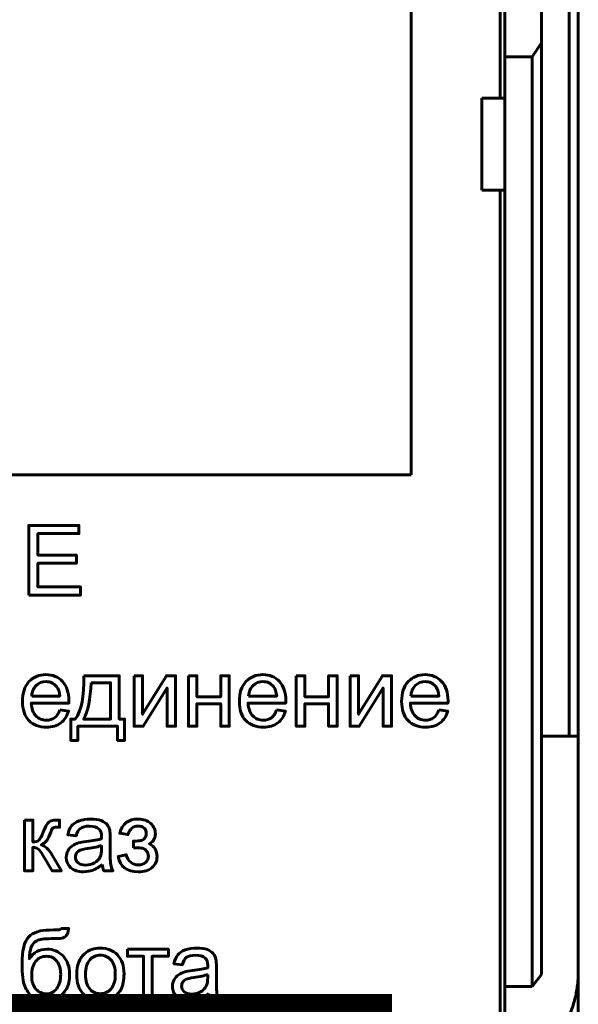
# Model space of a CAD drawing. Header units: millimetres. Extents: x -13 to 39, y -19 to 89.
# Tile 6 of 15: x 27 to 39, y 3 to 24. Entities that reach past the tile are written whole.
import ezdxf

# ---------------------------------------------------------------- set-up
doc = ezdxf.new("R2010")
doc.units = ezdxf.units.MM
doc.linetypes.add('K5LT_BASIC', pattern=[0])

msp = doc.modelspace()

# ---------------------------------------------------------------- linework, layer by layer
at = {"color": 150, "linetype": 'K5LT_BASIC', "lineweight": 60, "true_color": 0x0080ff}
for p, q in [((38.739, 61.118), (38.739, 8.557)), ((38.939, 61.118), (38.939, 8.557)), ((37.239, 22.438), (37.239, 47.238)), ((35.301, 30.956), (35.301, 14.246)), ((37.339, 25.262), (37.339, 23.338)), ((38.139, 23.645), (38.139, 25.262)), ((37.939, 23.338), (38.139, 23.645)), ((38.139, 3.373), (38.139, 23.645)), ((37.339, 23.338), (37.939, 23.338)), ((37.339, 23.338), (37.339, 22.438)), ((37.939, 3.117), (37.939, 23.338)), ((36.839, 22.438), (37.339, 22.438)), ((36.839, 22.438), (36.839, 20.438)), ((37.339, 22.438), (37.339, 20.438)), ((37.339, 20.438), (36.839, 20.438)), ((37.239, -1.962), (37.239, 20.438)), ((37.339, 20.438), (37.339, 3.117)), ((35.301, 14.246), (21.918, 14.246)), ((38.139, 8.557), (38.739, 8.557)), ((38.939, 8.557), (38.739, 8.557)), ((38.939, 3.437), (38.939, 8.557)), ((38.939, -2.918), (38.939, 3.437)), ((37.939, 3.117), (38.139, 3.373)), ((37.339, 3.117), (37.339, 1.517)), ((37.339, 3.117), (37.939, 3.117))]:
    msp.add_line(p, q, dxfattribs=at)
at = {"color": 150, "linetype": 'K5LT_BASIC', "true_color": 0x0080ff, "const_width": 0.6}
msp.add_lwpolyline([(20.69, -1.499), (34.589, -1.499), (34.589, 2.649), (20.69, 2.649)], close=True, dxfattribs=at)
at = {"color": 150, "linetype": 'K5LT_BASIC', "lineweight": 60, "true_color": 0x0080ff}
for points, knots in [([(26.987, 11.627), (26.987, 11.627), (26.987, 13.143), (26.987, 13.143), (28.081, 13.143), (28.081, 13.143), (28.081, 12.965), (28.081, 12.965), (27.188, 12.965), (27.188, 12.965), (27.188, 12.499), (27.188, 12.499), (28.024, 12.499), (28.024, 12.499), (28.024, 12.321), (28.024, 12.321), (27.188, 12.321), (27.188, 12.321), (27.188, 11.805), (27.188, 11.805), (28.117, 11.805), (28.117, 11.805), (28.117, 11.627), (28.117, 11.627), (26.987, 11.627), (26.987, 11.627)], [0, 0, 0, 0, 0.083333, 0.083333, 0.166667, 0.166667, 0.25, 0.25, 0.333333, 0.333333, 0.416667, 0.416667, 0.5, 0.5, 0.583333, 0.583333, 0.666667, 0.666667, 0.75, 0.75, 0.833333, 0.833333, 0.916667, 0.916667, 1, 1, 1, 1]), ([(27.662, 9.132), (27.662, 9.132), (27.854, 9.106), (27.854, 9.106), (27.824, 8.995), (27.768, 8.907), (27.686, 8.846), (27.605, 8.784), (27.5, 8.753), (27.373, 8.753), (27.213, 8.753), (27.086, 8.802), (26.992, 8.901), (26.898, 8.999), (26.851, 9.138), (26.851, 9.316), (26.851, 9.5), (26.898, 9.644), (26.993, 9.745), (27.088, 9.847), (27.211, 9.898), (27.363, 9.898), (27.509, 9.898), (27.629, 9.848), (27.721, 9.748), (27.814, 9.649), (27.861, 9.508), (27.861, 9.327), (27.861, 9.316), (27.86, 9.3), (27.86, 9.278), (27.86, 9.278), (27.042, 9.278), (27.042, 9.278), (27.049, 9.158), (27.082, 9.065), (27.144, 9.001), (27.205, 8.937), (27.281, 8.905), (27.373, 8.905), (27.441, 8.905), (27.499, 8.923), (27.547, 8.959), (27.595, 8.995), (27.634, 9.053), (27.662, 9.132)], [0, 0, 0, 0, 0.066667, 0.066667, 0.066667, 0.133333, 0.133333, 0.133333, 0.2, 0.2, 0.2, 0.266667, 0.266667, 0.266667, 0.333333, 0.333333, 0.333333, 0.4, 0.4, 0.4, 0.466667, 0.466667, 0.466667, 0.533333, 0.533333, 0.533333, 0.6, 0.6, 0.6, 0.666667, 0.666667, 0.666667, 0.733333, 0.733333, 0.733333, 0.8, 0.8, 0.8, 0.866667, 0.866667, 0.866667, 0.933333, 0.933333, 0.933333, 1, 1, 1, 1]), ([(28.189, 9.875), (28.189, 9.875), (28.955, 9.875), (28.955, 9.875), (28.955, 8.929), (28.955, 8.929), (29.074, 8.929), (29.074, 8.929), (29.074, 8.465), (29.074, 8.465), (28.921, 8.465), (28.921, 8.465), (28.921, 8.776), (28.921, 8.776), (28.056, 8.776), (28.056, 8.776), (28.056, 8.465), (28.056, 8.465), (27.903, 8.465), (27.903, 8.465), (27.903, 8.929), (27.903, 8.929), (28.001, 8.929), (28.001, 8.929), (28.132, 9.107), (28.195, 9.422), (28.189, 9.875)], [0, 0, 0, 0, 0.083333, 0.083333, 0.166667, 0.166667, 0.25, 0.25, 0.333333, 0.333333, 0.416667, 0.416667, 0.5, 0.5, 0.583333, 0.583333, 0.666667, 0.666667, 0.75, 0.75, 0.833333, 0.833333, 0.916667, 0.916667, 0.916667, 1, 1, 1, 1]), ([(29.278, 9.875), (29.278, 9.875), (29.464, 9.875), (29.464, 9.875), (29.464, 9.037), (29.464, 9.037), (29.982, 9.875), (29.982, 9.875), (30.182, 9.875), (30.182, 9.875), (30.182, 8.776), (30.182, 8.776), (29.996, 8.776), (29.996, 8.776), (29.996, 9.609), (29.996, 9.609), (29.479, 8.776), (29.479, 8.776), (29.278, 8.776), (29.278, 8.776), (29.278, 9.875), (29.278, 9.875)], [0, 0, 0, 0, 0.1, 0.1, 0.2, 0.2, 0.3, 0.3, 0.4, 0.4, 0.5, 0.5, 0.6, 0.6, 0.7, 0.7, 0.8, 0.8, 0.9, 0.9, 1, 1, 1, 1]), ([(30.461, 9.875), (30.461, 9.875), (30.647, 9.875), (30.647, 9.875), (30.647, 9.418), (30.647, 9.418), (31.163, 9.418), (31.163, 9.418), (31.163, 9.875), (31.163, 9.875), (31.35, 9.875), (31.35, 9.875), (31.35, 8.776), (31.35, 8.776), (31.163, 8.776), (31.163, 8.776), (31.163, 9.263), (31.163, 9.263), (30.647, 9.263), (30.647, 9.263), (30.647, 8.776), (30.647, 8.776), (30.461, 8.776), (30.461, 8.776), (30.461, 9.875), (30.461, 9.875)], [0, 0, 0, 0, 0.083333, 0.083333, 0.166667, 0.166667, 0.25, 0.25, 0.333333, 0.333333, 0.416667, 0.416667, 0.5, 0.5, 0.583333, 0.583333, 0.666667, 0.666667, 0.75, 0.75, 0.833333, 0.833333, 0.916667, 0.916667, 1, 1, 1, 1]), ([(32.379, 9.132), (32.379, 9.132), (32.571, 9.106), (32.571, 9.106), (32.541, 8.995), (32.485, 8.907), (32.403, 8.846), (32.322, 8.784), (32.217, 8.753), (32.09, 8.753), (31.93, 8.753), (31.803, 8.802), (31.709, 8.901), (31.615, 8.999), (31.568, 9.138), (31.568, 9.316), (31.568, 9.5), (31.615, 9.644), (31.71, 9.745), (31.805, 9.847), (31.928, 9.898), (32.08, 9.898), (32.226, 9.898), (32.346, 9.848), (32.438, 9.748), (32.531, 9.649), (32.578, 9.508), (32.578, 9.327), (32.578, 9.316), (32.577, 9.3), (32.577, 9.278), (32.577, 9.278), (31.759, 9.278), (31.759, 9.278), (31.766, 9.158), (31.799, 9.065), (31.861, 9.001), (31.922, 8.937), (31.998, 8.905), (32.09, 8.905), (32.158, 8.905), (32.216, 8.923), (32.264, 8.959), (32.312, 8.995), (32.351, 9.053), (32.379, 9.132)], [0, 0, 0, 0, 0.066667, 0.066667, 0.066667, 0.133333, 0.133333, 0.133333, 0.2, 0.2, 0.2, 0.266667, 0.266667, 0.266667, 0.333333, 0.333333, 0.333333, 0.4, 0.4, 0.4, 0.466667, 0.466667, 0.466667, 0.533333, 0.533333, 0.533333, 0.6, 0.6, 0.6, 0.666667, 0.666667, 0.666667, 0.733333, 0.733333, 0.733333, 0.8, 0.8, 0.8, 0.866667, 0.866667, 0.866667, 0.933333, 0.933333, 0.933333, 1, 1, 1, 1]), ([(32.807, 9.875), (32.807, 9.875), (32.993, 9.875), (32.993, 9.875), (32.993, 9.418), (32.993, 9.418), (33.509, 9.418), (33.509, 9.418), (33.509, 9.875), (33.509, 9.875), (33.696, 9.875), (33.696, 9.875), (33.696, 8.776), (33.696, 8.776), (33.509, 8.776), (33.509, 8.776), (33.509, 9.263), (33.509, 9.263), (32.993, 9.263), (32.993, 9.263), (32.993, 8.776), (32.993, 8.776), (32.807, 8.776), (32.807, 8.776), (32.807, 9.875), (32.807, 9.875)], [0, 0, 0, 0, 0.083333, 0.083333, 0.166667, 0.166667, 0.25, 0.25, 0.333333, 0.333333, 0.416667, 0.416667, 0.5, 0.5, 0.583333, 0.583333, 0.666667, 0.666667, 0.75, 0.75, 0.833333, 0.833333, 0.916667, 0.916667, 1, 1, 1, 1]), ([(33.975, 9.875), (33.975, 9.875), (34.162, 9.875), (34.162, 9.875), (34.162, 9.037), (34.162, 9.037), (34.679, 9.875), (34.679, 9.875), (34.879, 9.875), (34.879, 9.875), (34.879, 8.776), (34.879, 8.776), (34.693, 8.776), (34.693, 8.776), (34.693, 9.609), (34.693, 9.609), (34.176, 8.776), (34.176, 8.776), (33.975, 8.776), (33.975, 8.776), (33.975, 9.875), (33.975, 9.875)], [0, 0, 0, 0, 0.1, 0.1, 0.2, 0.2, 0.3, 0.3, 0.4, 0.4, 0.5, 0.5, 0.6, 0.6, 0.7, 0.7, 0.8, 0.8, 0.9, 0.9, 1, 1, 1, 1]), ([(35.907, 9.132), (35.907, 9.132), (36.1, 9.106), (36.1, 9.106), (36.07, 8.995), (36.014, 8.907), (35.932, 8.846), (35.85, 8.784), (35.746, 8.753), (35.618, 8.753), (35.458, 8.753), (35.331, 8.802), (35.237, 8.901), (35.143, 8.999), (35.097, 9.138), (35.097, 9.316), (35.097, 9.5), (35.144, 9.644), (35.239, 9.745), (35.334, 9.847), (35.457, 9.898), (35.608, 9.898), (35.755, 9.898), (35.874, 9.848), (35.967, 9.748), (36.06, 9.649), (36.106, 9.508), (36.106, 9.327), (36.106, 9.316), (36.106, 9.3), (36.105, 9.278), (36.105, 9.278), (35.287, 9.278), (35.287, 9.278), (35.294, 9.158), (35.328, 9.065), (35.389, 9.001), (35.45, 8.937), (35.527, 8.905), (35.618, 8.905), (35.686, 8.905), (35.745, 8.923), (35.793, 8.959), (35.841, 8.995), (35.879, 9.053), (35.907, 9.132)], [0, 0, 0, 0, 0.066667, 0.066667, 0.066667, 0.133333, 0.133333, 0.133333, 0.2, 0.2, 0.2, 0.266667, 0.266667, 0.266667, 0.333333, 0.333333, 0.333333, 0.4, 0.4, 0.4, 0.466667, 0.466667, 0.466667, 0.533333, 0.533333, 0.533333, 0.6, 0.6, 0.6, 0.666667, 0.666667, 0.666667, 0.733333, 0.733333, 0.733333, 0.8, 0.8, 0.8, 0.866667, 0.866667, 0.866667, 0.933333, 0.933333, 0.933333, 1, 1, 1, 1]), ([(27.052, 9.43), (27.052, 9.43), (27.664, 9.43), (27.664, 9.43), (27.656, 9.523), (27.632, 9.592), (27.594, 9.638), (27.535, 9.71), (27.458, 9.746), (27.364, 9.746), (27.278, 9.746), (27.207, 9.717), (27.148, 9.66), (27.091, 9.603), (27.059, 9.526), (27.052, 9.43)], [0, 0, 0, 0, 0.2, 0.2, 0.2, 0.4, 0.4, 0.4, 0.6, 0.6, 0.6, 0.8, 0.8, 0.8, 1, 1, 1, 1]), ([(28.344, 9.72), (28.33, 9.364), (28.275, 9.1), (28.179, 8.929), (28.179, 8.929), (28.769, 8.929), (28.769, 8.929), (28.769, 9.72), (28.769, 9.72), (28.344, 9.72), (28.344, 9.72)], [0, 0, 0, 0, 0.25, 0.25, 0.25, 0.5, 0.5, 0.75, 0.75, 1, 1, 1, 1]), ([(31.769, 9.43), (31.769, 9.43), (32.381, 9.43), (32.381, 9.43), (32.373, 9.523), (32.349, 9.592), (32.311, 9.638), (32.252, 9.71), (32.175, 9.746), (32.081, 9.746), (31.995, 9.746), (31.924, 9.717), (31.865, 9.66), (31.808, 9.603), (31.776, 9.526), (31.769, 9.43)], [0, 0, 0, 0, 0.2, 0.2, 0.2, 0.4, 0.4, 0.4, 0.6, 0.6, 0.6, 0.8, 0.8, 0.8, 1, 1, 1, 1]), ([(35.298, 9.43), (35.298, 9.43), (35.909, 9.43), (35.909, 9.43), (35.901, 9.523), (35.878, 9.592), (35.839, 9.638), (35.78, 9.71), (35.703, 9.746), (35.609, 9.746), (35.524, 9.746), (35.452, 9.717), (35.394, 9.66), (35.336, 9.603), (35.304, 9.526), (35.298, 9.43)], [0, 0, 0, 0, 0.2, 0.2, 0.2, 0.4, 0.4, 0.4, 0.6, 0.6, 0.6, 0.8, 0.8, 0.8, 1, 1, 1, 1]), ([(26.894, 6.732), (26.894, 6.732), (27.08, 6.732), (27.08, 6.732), (27.08, 6.258), (27.08, 6.258), (27.139, 6.258), (27.181, 6.269), (27.205, 6.292), (27.228, 6.314), (27.263, 6.38), (27.31, 6.49), (27.347, 6.577), (27.376, 6.634), (27.399, 6.662), (27.422, 6.689), (27.448, 6.708), (27.477, 6.717), (27.507, 6.727), (27.555, 6.732), (27.62, 6.732), (27.62, 6.732), (27.658, 6.732), (27.658, 6.732), (27.658, 6.578), (27.658, 6.578), (27.606, 6.579), (27.606, 6.579), (27.557, 6.579), (27.525, 6.572), (27.512, 6.558), (27.497, 6.542), (27.475, 6.497), (27.445, 6.422), (27.417, 6.35), (27.391, 6.3), (27.368, 6.273), (27.344, 6.245), (27.308, 6.22), (27.259, 6.197), (27.339, 6.176), (27.418, 6.101), (27.496, 5.974), (27.496, 5.974), (27.7, 5.633), (27.7, 5.633), (27.495, 5.633), (27.495, 5.633), (27.294, 5.973), (27.294, 5.973), (27.253, 6.041), (27.218, 6.087), (27.188, 6.108), (27.158, 6.13), (27.122, 6.141), (27.08, 6.141), (27.08, 6.141), (27.08, 5.633), (27.08, 5.633), (26.894, 5.633), (26.894, 5.633), (26.894, 6.732), (26.894, 6.732)], [0, 0, 0, 0, 0.043478, 0.043478, 0.086957, 0.086957, 0.086957, 0.130435, 0.130435, 0.130435, 0.173913, 0.173913, 0.173913, 0.217391, 0.217391, 0.217391, 0.26087, 0.26087, 0.26087, 0.304348, 0.304348, 0.304348, 0.347826, 0.347826, 0.391304, 0.391304, 0.434783, 0.434783, 0.434783, 0.478261, 0.478261, 0.478261, 0.521739, 0.521739, 0.521739, 0.565217, 0.565217, 0.565217, 0.608696, 0.608696, 0.608696, 0.652174, 0.652174, 0.652174, 0.695652, 0.695652, 0.73913, 0.73913, 0.782609, 0.782609, 0.782609, 0.826087, 0.826087, 0.826087, 0.869565, 0.869565, 0.869565, 0.913043, 0.913043, 0.956522, 0.956522, 1, 1, 1, 1]), ([(28.586, 5.771), (28.517, 5.712), (28.45, 5.671), (28.386, 5.646), (28.322, 5.622), (28.254, 5.61), (28.181, 5.61), (28.06, 5.61), (27.967, 5.639), (27.902, 5.698), (27.837, 5.757), (27.805, 5.832), (27.805, 5.923), (27.805, 5.977), (27.817, 6.026), (27.842, 6.07), (27.866, 6.115), (27.898, 6.15), (27.938, 6.177), (27.978, 6.204), (28.022, 6.224), (28.072, 6.238), (28.109, 6.247), (28.164, 6.257), (28.238, 6.266), (28.388, 6.283), (28.499, 6.305), (28.57, 6.33), (28.571, 6.355), (28.571, 6.371), (28.571, 6.378), (28.571, 6.453), (28.553, 6.507), (28.518, 6.538), (28.471, 6.58), (28.4, 6.601), (28.306, 6.601), (28.218, 6.601), (28.153, 6.585), (28.111, 6.554), (28.069, 6.524), (28.039, 6.469), (28.019, 6.391), (28.019, 6.391), (27.837, 6.416), (27.837, 6.416), (27.853, 6.494), (27.88, 6.558), (27.918, 6.606), (27.957, 6.653), (28.012, 6.69), (28.084, 6.716), (28.155, 6.742), (28.239, 6.755), (28.333, 6.755), (28.427, 6.755), (28.504, 6.744), (28.563, 6.722), (28.621, 6.7), (28.665, 6.672), (28.692, 6.639), (28.72, 6.605), (28.739, 6.563), (28.75, 6.512), (28.756, 6.48), (28.759, 6.423), (28.759, 6.341), (28.759, 6.341), (28.759, 6.094), (28.759, 6.094), (28.759, 5.921), (28.763, 5.812), (28.771, 5.766), (28.779, 5.72), (28.794, 5.676), (28.817, 5.633), (28.817, 5.633), (28.622, 5.633), (28.622, 5.633), (28.603, 5.672), (28.591, 5.718), (28.586, 5.771)], [0, 0, 0, 0, 0.037037, 0.037037, 0.037037, 0.074074, 0.074074, 0.074074, 0.111111, 0.111111, 0.111111, 0.148148, 0.148148, 0.148148, 0.185185, 0.185185, 0.185185, 0.222222, 0.222222, 0.222222, 0.259259, 0.259259, 0.259259, 0.296296, 0.296296, 0.296296, 0.333333, 0.333333, 0.333333, 0.37037, 0.37037, 0.37037, 0.407407, 0.407407, 0.407407, 0.444444, 0.444444, 0.444444, 0.481481, 0.481481, 0.481481, 0.518519, 0.518519, 0.518519, 0.555556, 0.555556, 0.555556, 0.592593, 0.592593, 0.592593, 0.62963, 0.62963, 0.62963, 0.666667, 0.666667, 0.666667, 0.703704, 0.703704, 0.703704, 0.740741, 0.740741, 0.740741, 0.777778, 0.777778, 0.777778, 0.814815, 0.814815, 0.814815, 0.851852, 0.851852, 0.851852, 0.888889, 0.888889, 0.888889, 0.925926, 0.925926, 0.925926, 0.962963, 0.962963, 0.962963, 1, 1, 1, 1]), ([(29.265, 6.131), (29.265, 6.131), (29.265, 6.277), (29.265, 6.277), (29.344, 6.277), (29.397, 6.281), (29.426, 6.286), (29.454, 6.292), (29.481, 6.308), (29.507, 6.335), (29.532, 6.363), (29.545, 6.397), (29.545, 6.438), (29.545, 6.488), (29.528, 6.528), (29.495, 6.558), (29.461, 6.588), (29.418, 6.603), (29.365, 6.603), (29.26, 6.603), (29.187, 6.541), (29.145, 6.419), (29.145, 6.419), (28.967, 6.448), (28.967, 6.448), (29.022, 6.653), (29.155, 6.755), (29.366, 6.755), (29.483, 6.755), (29.575, 6.723), (29.642, 6.659), (29.708, 6.596), (29.742, 6.519), (29.742, 6.431), (29.742, 6.342), (29.698, 6.27), (29.612, 6.218), (29.667, 6.188), (29.708, 6.15), (29.736, 6.105), (29.764, 6.059), (29.778, 6.004), (29.778, 5.942), (29.778, 5.843), (29.742, 5.763), (29.67, 5.702), (29.598, 5.641), (29.498, 5.61), (29.369, 5.61), (29.118, 5.61), (28.973, 5.721), (28.933, 5.942), (28.933, 5.942), (29.109, 5.98), (29.109, 5.98), (29.125, 5.911), (29.157, 5.856), (29.205, 5.818), (29.254, 5.779), (29.309, 5.76), (29.435, 5.76), (29.487, 5.778), (29.529, 5.814), (29.571, 5.849), (29.591, 5.894), (29.591, 5.949), (29.591, 5.992), (29.578, 6.029), (29.552, 6.06), (29.526, 6.092), (29.498, 6.112), (29.469, 6.12), (29.439, 6.128), (29.385, 6.132), (29.308, 6.132), (29.301, 6.132), (29.287, 6.131), (29.265, 6.131)], [0, 0, 0, 0, 0.038462, 0.038462, 0.038462, 0.076923, 0.076923, 0.076923, 0.115385, 0.115385, 0.115385, 0.153846, 0.153846, 0.153846, 0.192308, 0.192308, 0.192308, 0.230769, 0.230769, 0.230769, 0.269231, 0.269231, 0.269231, 0.307692, 0.307692, 0.307692, 0.346154, 0.346154, 0.346154, 0.384615, 0.384615, 0.384615, 0.423077, 0.423077, 0.423077, 0.461538, 0.461538, 0.461538, 0.5, 0.5, 0.5, 0.538462, 0.538462, 0.538462, 0.576923, 0.576923, 0.576923, 0.615385, 0.615385, 0.615385, 0.653846, 0.653846, 0.653846, 0.692308, 0.692308, 0.692308, 0.730769, 0.730769, 0.730769, 0.769231, 0.769231, 0.807692, 0.807692, 0.807692, 0.846154, 0.846154, 0.846154, 0.884615, 0.884615, 0.884615, 0.923077, 0.923077, 0.923077, 0.961538, 0.961538, 0.961538, 1, 1, 1, 1]), ([(28.571, 6.184), (28.503, 6.156), (28.402, 6.133), (28.266, 6.114), (28.189, 6.103), (28.135, 6.09), (28.103, 6.077), (28.072, 6.063), (28.047, 6.043), (28.03, 6.017), (28.013, 5.99), (28.004, 5.961), (28.004, 5.929), (28.004, 5.879), (28.023, 5.838), (28.06, 5.805), (28.098, 5.773), (28.153, 5.756), (28.225, 5.756), (28.297, 5.756), (28.361, 5.772), (28.417, 5.803), (28.473, 5.834), (28.514, 5.877), (28.54, 5.931), (28.56, 5.973), (28.57, 6.034), (28.57, 6.116), (28.57, 6.116), (28.571, 6.184), (28.571, 6.184)], [0, 0, 0, 0, 0.1, 0.1, 0.1, 0.2, 0.2, 0.2, 0.3, 0.3, 0.3, 0.4, 0.4, 0.4, 0.5, 0.5, 0.5, 0.6, 0.6, 0.6, 0.7, 0.7, 0.7, 0.8, 0.8, 0.8, 0.9, 0.9, 0.9, 1, 1, 1, 1]), ([(27.689, 4.378), (27.689, 4.378), (27.854, 4.376), (27.854, 4.376), (27.847, 4.303), (27.83, 4.251), (27.805, 4.222), (27.78, 4.193), (27.748, 4.175), (27.708, 4.166), (27.669, 4.158), (27.591, 4.154), (27.476, 4.154), (27.323, 4.154), (27.218, 4.139), (27.163, 4.11), (27.107, 4.08), (27.067, 4.033), (27.043, 3.968), (27.018, 3.902), (27.005, 3.819), (27.002, 3.716), (27.049, 3.786), (27.104, 3.838), (27.166, 3.873), (27.229, 3.908), (27.3, 3.925), (27.378, 3.925), (27.522, 3.925), (27.641, 3.876), (27.736, 3.777), (27.83, 3.678), (27.877, 3.545), (27.877, 3.376), (27.877, 3.248), (27.854, 3.143), (27.806, 3.061), (27.758, 2.979), (27.702, 2.915), (27.637, 2.871), (27.572, 2.826), (27.483, 2.804), (27.371, 2.804), (27.24, 2.804), (27.139, 2.833), (26.994, 2.952), (26.939, 3.029), (26.9, 3.121), (26.862, 3.214), (26.842, 3.376), (26.842, 3.607), (26.842, 3.896), (26.891, 4.091), (26.989, 4.192), (27.087, 4.292), (27.237, 4.342), (27.441, 4.342), (27.567, 4.342), (27.639, 4.345), (27.656, 4.349), (27.673, 4.353), (27.684, 4.363), (27.689, 4.378)], [0, 0, 0, 0, 0.047619, 0.047619, 0.047619, 0.095238, 0.095238, 0.095238, 0.142857, 0.142857, 0.142857, 0.190476, 0.190476, 0.190476, 0.238095, 0.238095, 0.238095, 0.285714, 0.285714, 0.285714, 0.333333, 0.333333, 0.333333, 0.380952, 0.380952, 0.380952, 0.428571, 0.428571, 0.428571, 0.47619, 0.47619, 0.47619, 0.52381, 0.52381, 0.52381, 0.571429, 0.571429, 0.571429, 0.619048, 0.619048, 0.619048, 0.666667, 0.666667, 0.666667, 0.714286, 0.714286, 0.761905, 0.761905, 0.761905, 0.809524, 0.809524, 0.809524, 0.857143, 0.857143, 0.857143, 0.904762, 0.904762, 0.904762, 0.952381, 0.952381, 0.952381, 1, 1, 1, 1]), ([(28.032, 3.376), (28.032, 3.579), (28.088, 3.729), (28.201, 3.827), (28.295, 3.908), (28.411, 3.949), (28.547, 3.949), (28.697, 3.949), (28.821, 3.899), (28.917, 3.801), (29.012, 3.702), (29.06, 3.566), (29.06, 3.392), (29.06, 3.251), (29.039, 3.14), (28.997, 3.059), (28.954, 2.978), (28.893, 2.915), (28.812, 2.871), (28.731, 2.826), (28.642, 2.804), (28.547, 2.804), (28.393, 2.804), (28.269, 2.853), (28.079, 3.049), (28.032, 3.191), (28.032, 3.376)], [0, 0, 0, 0, 0.111111, 0.111111, 0.111111, 0.222222, 0.222222, 0.222222, 0.333333, 0.333333, 0.333333, 0.444444, 0.444444, 0.444444, 0.555556, 0.555556, 0.555556, 0.666667, 0.666667, 0.666667, 0.777778, 0.777778, 0.777778, 0.888889, 0.888889, 1, 1, 1, 1]), ([(29.135, 3.925), (29.135, 3.925), (30.024, 3.925), (30.024, 3.925), (30.024, 3.771), (30.024, 3.771), (29.672, 3.771), (29.672, 3.771), (29.672, 2.827), (29.672, 2.827), (29.486, 2.827), (29.486, 2.827), (29.486, 3.771), (29.486, 3.771), (29.135, 3.771), (29.135, 3.771), (29.135, 3.925), (29.135, 3.925)], [0, 0, 0, 0, 0.125, 0.125, 0.25, 0.25, 0.375, 0.375, 0.5, 0.5, 0.625, 0.625, 0.75, 0.75, 0.875, 0.875, 1, 1, 1, 1]), ([(30.895, 2.964), (30.826, 2.906), (30.759, 2.864), (30.696, 2.84), (30.632, 2.816), (30.563, 2.804), (30.49, 2.804), (30.369, 2.804), (30.277, 2.833), (30.212, 2.892), (30.147, 2.95), (30.114, 3.025), (30.114, 3.117), (30.114, 3.17), (30.127, 3.219), (30.151, 3.264), (30.176, 3.308), (30.208, 3.344), (30.247, 3.37), (30.287, 3.397), (30.332, 3.418), (30.381, 3.432), (30.418, 3.441), (30.473, 3.45), (30.547, 3.459), (30.697, 3.477), (30.809, 3.499), (30.879, 3.523), (30.88, 3.549), (30.88, 3.565), (30.88, 3.572), (30.88, 3.647), (30.863, 3.7), (30.828, 3.731), (30.78, 3.773), (30.709, 3.794), (30.615, 3.794), (30.527, 3.794), (30.462, 3.779), (30.421, 3.748), (30.379, 3.717), (30.348, 3.663), (30.328, 3.585), (30.328, 3.585), (30.146, 3.61), (30.146, 3.61), (30.163, 3.688), (30.19, 3.751), (30.228, 3.799), (30.266, 3.847), (30.321, 3.884), (30.393, 3.91), (30.465, 3.936), (30.548, 3.949), (30.643, 3.949), (30.737, 3.949), (30.813, 3.938), (30.872, 3.916), (30.931, 3.893), (30.974, 3.866), (31.002, 3.832), (31.029, 3.799), (31.048, 3.756), (31.06, 3.705), (31.066, 3.674), (31.069, 3.616), (31.069, 3.534), (31.069, 3.534), (31.069, 3.287), (31.069, 3.287), (31.069, 3.115), (31.073, 3.006), (31.081, 2.959), (31.088, 2.913), (31.103, 2.869), (31.126, 2.827), (31.126, 2.827), (30.931, 2.827), (30.931, 2.827), (30.913, 2.866), (30.901, 2.912), (30.895, 2.964)], [0, 0, 0, 0, 0.037037, 0.037037, 0.037037, 0.074074, 0.074074, 0.074074, 0.111111, 0.111111, 0.111111, 0.148148, 0.148148, 0.148148, 0.185185, 0.185185, 0.185185, 0.222222, 0.222222, 0.222222, 0.259259, 0.259259, 0.259259, 0.296296, 0.296296, 0.296296, 0.333333, 0.333333, 0.333333, 0.37037, 0.37037, 0.37037, 0.407407, 0.407407, 0.407407, 0.444444, 0.444444, 0.444444, 0.481481, 0.481481, 0.481481, 0.518519, 0.518519, 0.518519, 0.555556, 0.555556, 0.555556, 0.592593, 0.592593, 0.592593, 0.62963, 0.62963, 0.62963, 0.666667, 0.666667, 0.666667, 0.703704, 0.703704, 0.703704, 0.740741, 0.740741, 0.740741, 0.777778, 0.777778, 0.777778, 0.814815, 0.814815, 0.814815, 0.851852, 0.851852, 0.851852, 0.888889, 0.888889, 0.888889, 0.925926, 0.925926, 0.925926, 0.962963, 0.962963, 0.962963, 1, 1, 1, 1]), ([(27.683, 3.381), (27.683, 3.495), (27.655, 3.589), (27.547, 3.735), (27.471, 3.771), (27.373, 3.771), (27.27, 3.771), (27.191, 3.732), (27.135, 3.655), (27.08, 3.578), (27.052, 3.476), (27.052, 3.347), (27.052, 3.22), (27.083, 3.122), (27.144, 3.055), (27.206, 2.988), (27.282, 2.954), (27.372, 2.954), (27.464, 2.954), (27.539, 2.993), (27.597, 3.071), (27.654, 3.149), (27.683, 3.252), (27.683, 3.381)], [0, 0, 0, 0, 0.125, 0.125, 0.25, 0.25, 0.25, 0.375, 0.375, 0.375, 0.5, 0.5, 0.5, 0.625, 0.625, 0.625, 0.75, 0.75, 0.75, 0.875, 0.875, 0.875, 1, 1, 1, 1]), ([(28.222, 3.376), (28.222, 3.235), (28.253, 3.13), (28.314, 3.061), (28.376, 2.991), (28.453, 2.956), (28.547, 2.956), (28.639, 2.956), (28.716, 2.991), (28.778, 3.061), (28.839, 3.131), (28.87, 3.238), (28.87, 3.382), (28.87, 3.517), (28.839, 3.62), (28.777, 3.689), (28.715, 3.759), (28.638, 3.794), (28.547, 3.794), (28.453, 3.794), (28.376, 3.76), (28.314, 3.69), (28.253, 3.621), (28.222, 3.516), (28.222, 3.376)], [0, 0, 0, 0, 0.125, 0.125, 0.125, 0.25, 0.25, 0.25, 0.375, 0.375, 0.375, 0.5, 0.5, 0.5, 0.625, 0.625, 0.625, 0.75, 0.75, 0.75, 0.875, 0.875, 0.875, 1, 1, 1, 1]), ([(30.88, 3.377), (30.813, 3.35), (30.711, 3.326), (30.576, 3.307), (30.499, 3.296), (30.444, 3.284), (30.413, 3.27), (30.381, 3.257), (30.357, 3.236), (30.339, 3.21), (30.322, 3.184), (30.313, 3.155), (30.313, 3.122), (30.313, 3.073), (30.332, 3.032), (30.37, 2.999), (30.407, 2.966), (30.462, 2.95), (30.535, 2.95), (30.606, 2.95), (30.67, 2.965), (30.726, 2.997), (30.782, 3.028), (30.823, 3.07), (30.849, 3.124), (30.87, 3.166), (30.879, 3.228), (30.879, 3.309), (30.879, 3.309), (30.88, 3.377), (30.88, 3.377)], [0, 0, 0, 0, 0.1, 0.1, 0.1, 0.2, 0.2, 0.2, 0.3, 0.3, 0.3, 0.4, 0.4, 0.4, 0.5, 0.5, 0.5, 0.6, 0.6, 0.6, 0.7, 0.7, 0.7, 0.8, 0.8, 0.8, 0.9, 0.9, 0.9, 1, 1, 1, 1])]:
    msp.add_open_spline(points, degree=3, knots=knots, dxfattribs=at)
msp.add_rational_spline([(38.939, 3.437), (38.939, 2.312), (38.317, 1.517), (37.439, 1.517)], [1, 0.804737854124, 0.804737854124, 1], degree=3, dxfattribs=at)

doc.saveas('drawing.dxf')
